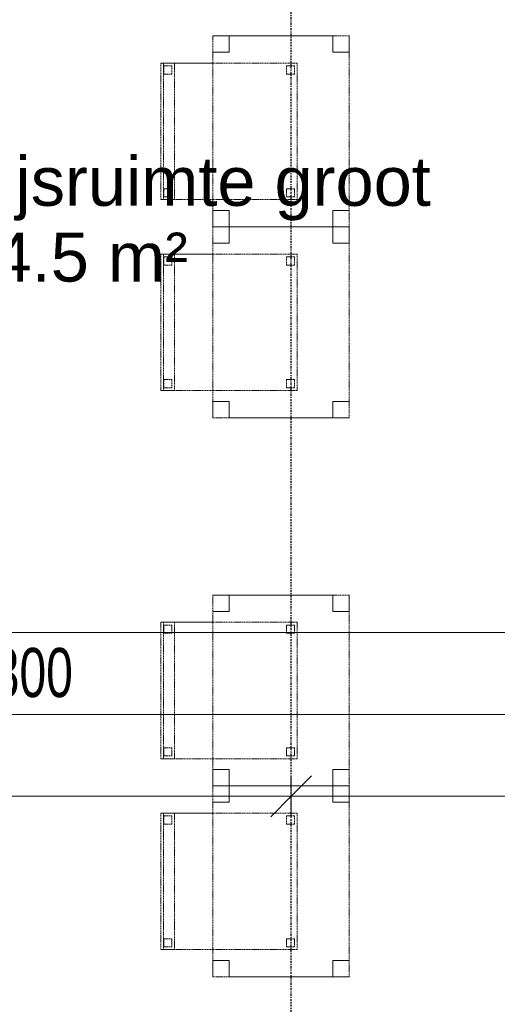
# Model space of a CAD drawing. Header units: millimetres. Extents: x -80560 to 110805, y -11020 to 52719.
# Tile 150 of 182: x 71699 to 73451, y 41712 to 45322. Entities that reach past the tile are written whole.
import ezdxf

# ---------------------------------------------------------------- set-up
doc = ezdxf.new("R2010")
doc.units = ezdxf.units.MM
doc.linetypes.add('CENTER2', pattern=[20, 8, -4, 4, -4])
doc.linetypes.add('DASHED2', pattern=[6, 4, -2])
for name, color, linetype, lineweight in [('A-ANNO-DIMS', 211, 'Continuous', 9), ('A-ANNO-DIMS-100', 211, 'Continuous', 9), ('A-AREA-IDEN', 2, 'Continuous', 9), ('I-FURN', 30, 'Continuous', 18), ('S-GRID', 1, 'Continuous', 9)]:
    doc.layers.add(name, color=color, linetype=linetype, lineweight=lineweight)
doc.styles.add('Arial', font='arial.ttf', dxfattribs={"height": 180})
doc.styles.add('Arial_6', font='arial.ttf', dxfattribs={"width": 0.7, "height": 180})
doc.dimstyles.new('n3o_1_8', dxfattribs={"dimscale": 304.8, "dimtxt": 183.646692, "dimasz": 0.492126, "dimexe": 0.246063, "dimexo": 0.0625, "dimgap": 0.032808, "dimtad": 1, "dimdec": 0, "dimdsep": 46, "dimtxsty": 'Arial_6', "dimblk1": 'OBLIQUE', "dimblk2": 'OBLIQUE', "dimsah": 1, "dimcen": 0.09, "dimdle": 0.246063, "dimazin": 0, "dimtfac": 1, "dimtdec": 4, "dimtix": 1, "dimtmove": 0, "dimatfit": 3, "dimfxl": 0.246063, "dimfxlon": 1, "dimtvp": 1, "dimtolj": 1, "dimtzin": 0, "dimarcsym": 2})
doc.dimstyles.new('n3o_1_8_3', dxfattribs={"dimscale": 304.8, "dimtxt": 183.646692, "dimasz": 0.492126, "dimexe": 0.246063, "dimexo": 0.0625, "dimgap": 0.032808, "dimtad": 1, "dimdec": 0, "dimdsep": 46, "dimtxsty": 'Arial_6', "dimblk1": 'OBLIQUE', "dimblk2": 'OBLIQUE', "dimsah": 1, "dimcen": 0.09, "dimdle": 0.246063, "dimazin": 0, "dimtfac": 1, "dimtdec": 4, "dimtix": 1, "dimtmove": 0, "dimatfit": 3, "dimfxl": 0.246063, "dimfxlon": 1, "dimtvp": 1, "dimtolj": 1, "dimtzin": 0, "dimarcsym": 2})

# ---------------------------------------------------------------- blocks, each defined once
blk = doc.blocks.new('82_tafel1 - tafel 500x700 2-30673039-DO_02 tweede verdieping')
at = {"layer": 'I-FURN', "linetype": 'DASHED2'}
for p, q in [((350, 250), (-350, 250)), ((-350, 250), (-350, -250)), ((350, 250), (-350, 250)), ((-350, 250), (-350, -250)), ((-350, 250), (-350, 190)), ((-290, 250), (-350, 250)), ((-290, 190), (-290, 250)), ((-290, 250), (290, 250)), ((-290, 250), (-290, 190)), ((290, 250), (290, 190)), ((290, 190), (290, 250)), ((350, 250), (290, 250)), ((350, -250), (350, 250)), ((350, -250), (350, 250)), ((350, 190), (350, 250)), ((-350, -190), (-350, 190)), ((-350, 190), (-290, 190)), ((-290, 190), (-350, 190)), ((290, 190), (350, 190)), ((350, 190), (290, 190)), ((350, 190), (350, -190)), ((-290, -190), (-350, -190)), ((-350, -190), (-290, -190)), ((-350, -190), (-350, -250)), ((-290, -250), (-290, -190)), ((-290, -190), (-290, -250)), ((350, -190), (290, -190)), ((290, -190), (290, -250)), ((290, -250), (290, -190)), ((290, -190), (350, -190)), ((350, -250), (350, -190)), ((-350, -250), (350, -250)), ((-350, -250), (350, -250)), ((-350, -250), (-290, -250)), ((290, -250), (-290, -250)), ((290, -250), (350, -250))]:
    blk.add_line(p, q, dxfattribs=at)
blk = doc.blocks.new('82_zitmeubel - stoel 500x500-V323-DO_02 tweede verdieping')
at = {"layer": 'I-FURN', "linetype": 'DASHED2'}
for p, q in [((-192.1, -73), (-192.1, 237)), ((-192.1, 237), (-192.1, -73)), ((-192.1, 237), (307.9, 237)), ((-192.1, 237), (307.9, 237)), ((-182.1, 226), (-182.1, 198)), ((-182.1, 198), (-182.1, 226)), ((-153.1, 227), (-181.1, 227)), ((-181.1, 227), (-153.1, 227)), ((-152.1, 198), (-152.1, 226)), ((-152.1, 226), (-152.1, 198)), ((267.9, 226), (267.9, 198)), ((267.9, 198), (267.9, 226)), ((296.9, 227), (268.9, 227)), ((268.9, 227), (296.9, 227)), ((297.9, 198), (297.9, 226)), ((297.9, 226), (297.9, 198)), ((307.9, 237), (307.9, -73)), ((307.9, -73), (307.9, 237)), ((-181.1, 197), (-153.1, 197)), ((-153.1, 197), (-181.1, 197)), ((268.9, 197), (296.9, 197)), ((296.9, 197), (268.9, 197)), ((-192.1, -213), (-192.1, -73)), ((-192.1, -73), (-192.1, -263)), ((307.9, -73), (307.9, -213)), ((307.9, -263), (307.9, -73)), ((-192.1, -254.1), (-192.1, -213)), ((307.9, -213), (-192.1, -213)), ((307.9, -213), (307.9, -254.1)), ((-182.1, -224), (-182.1, -252)), ((-182.1, -252), (-182.1, -224)), ((-153.1, -223), (-181.1, -223)), ((-181.1, -223), (-153.1, -223)), ((-152.1, -252), (-152.1, -224)), ((-152.1, -224), (-152.1, -252)), ((267.9, -224), (267.9, -252)), ((267.9, -252), (267.9, -224)), ((296.9, -223), (268.9, -223)), ((268.9, -223), (296.9, -223)), ((297.9, -252), (297.9, -224)), ((297.9, -224), (297.9, -252)), ((-192.1, -263), (-192.1, -254.1)), ((307.9, -254.1), (-192.1, -254.1)), ((-192.1, -263), (307.9, -263)), ((-192.1, -263), (307.9, -263)), ((-181.1, -253), (-153.1, -253)), ((-153.1, -253), (-181.1, -253)), ((268.9, -253), (296.9, -253)), ((296.9, -253), (268.9, -253)), ((307.9, -254.1), (307.9, -263))]:
    blk.add_line(p, q, dxfattribs=at)
for centre, start, end in [((-181.1, 226), 90, 180), ((-181.1, 226), 150, 180), ((-181.1, 226), 120, 150), ((-181.1, 226), 90, 120), ((-153.1, 226), 360, 90), ((-153.1, 226), 45, 90), ((-153.1, 226), 360, 45), ((268.9, 226), 90, 180), ((268.9, 226), 135, 180), ((268.9, 226), 90, 135), ((296.9, 226), 360, 90), ((296.9, 226), 75, 90), ((296.9, 226), 60, 75), ((296.9, 226), 45, 60), ((296.9, 226), 360, 45), ((-181.1, 198), 180, 270), ((-181.1, 198), 180, 195), ((-181.1, 198), 195, 210), ((-181.1, 198), 210, 270), ((-153.1, 198), 270, 0), ((-153.1, 198), 270, 315), ((-153.1, 198), 315, 0), ((268.9, 198), 180, 210), ((268.9, 198), 180, 210), ((268.9, 198), 210, 270), ((268.9, 198), 210, 255), ((268.9, 198), 255, 270), ((296.9, 198), 270, 360), ((296.9, 198), 270, 285), ((296.9, 198), 285, 315), ((296.9, 198), 315, 330), ((296.9, 198), 330, 345), ((296.9, 198), 345, 360), ((-181.1, -224), 90, 180), ((-181.1, -224), 135, 180), ((-181.1, -252), 180, 270), ((-181.1, -252), 180, 210), ((-181.1, -252), 210, 270), ((-181.1, -224), 90, 135), ((-153.1, -224), 0, 90), ((-153.1, -224), 75, 90), ((-153.1, -252), 270, 0), ((-153.1, -252), 270, 0), ((-153.1, -224), 45, 75), ((-153.1, -224), 0, 45), ((268.9, -224), 90, 180), ((268.9, -224), 90, 180), ((268.9, -252), 180, 270), ((268.9, -252), 180, 270), ((296.9, -224), 0, 90), ((296.9, -224), 0, 90), ((296.9, -252), 270, 0), ((296.9, -252), 270, 0)]:
    blk.add_arc(centre, 1, start, end, dxfattribs=at)
blk = doc.blocks.new('82_zitmeubel - stoel 500x500-V324-DO_02 tweede verdieping')
at = {"layer": 'I-FURN', "linetype": 'DASHED2'}
for p, q in [((-192.1, -73), (-192.1, 237)), ((-192.1, 237), (-192.1, -73)), ((-192.1, 237), (307.9, 237)), ((-192.1, 237), (307.9, 237)), ((-182.1, 226), (-182.1, 198)), ((-182.1, 198), (-182.1, 226)), ((-153.1, 227), (-181.1, 227)), ((-181.1, 227), (-153.1, 227)), ((-152.1, 198), (-152.1, 226)), ((-152.1, 226), (-152.1, 198)), ((267.9, 226), (267.9, 198)), ((267.9, 198), (267.9, 226)), ((296.9, 227), (268.9, 227)), ((268.9, 227), (296.9, 227)), ((297.9, 198), (297.9, 226)), ((297.9, 226), (297.9, 198)), ((307.9, 237), (307.9, -73)), ((307.9, -73), (307.9, 237)), ((-181.1, 197), (-153.1, 197)), ((-153.1, 197), (-181.1, 197)), ((268.9, 197), (296.9, 197)), ((296.9, 197), (268.9, 197)), ((-192.1, -213), (-192.1, -73)), ((-192.1, -73), (-192.1, -263)), ((307.9, -73), (307.9, -213)), ((307.9, -263), (307.9, -73)), ((-192.1, -254.1), (-192.1, -213)), ((307.9, -213), (-192.1, -213)), ((307.9, -213), (307.9, -254.1)), ((-182.1, -224), (-182.1, -252)), ((-182.1, -252), (-182.1, -224)), ((-153.1, -223), (-181.1, -223)), ((-181.1, -223), (-153.1, -223)), ((-152.1, -252), (-152.1, -224)), ((-152.1, -224), (-152.1, -252)), ((267.9, -224), (267.9, -252)), ((267.9, -252), (267.9, -224)), ((296.9, -223), (268.9, -223)), ((268.9, -223), (296.9, -223)), ((297.9, -252), (297.9, -224)), ((297.9, -224), (297.9, -252)), ((-192.1, -263), (-192.1, -254.1)), ((307.9, -254.1), (-192.1, -254.1)), ((-192.1, -263), (307.9, -263)), ((-192.1, -263), (307.9, -263)), ((-181.1, -253), (-153.1, -253)), ((-153.1, -253), (-181.1, -253)), ((268.9, -253), (296.9, -253)), ((296.9, -253), (268.9, -253)), ((307.9, -254.1), (307.9, -263))]:
    blk.add_line(p, q, dxfattribs=at)
for centre, start, end in [((-181.1, 226), 90, 180), ((-181.1, 226), 120, 180), ((-181.1, 226), 90, 120), ((-153.1, 226), 360, 90), ((-153.1, 226), 75, 90), ((-153.1, 226), 15, 75), ((-153.1, 226), 360, 15), ((268.9, 226), 90, 180), ((268.9, 226), 105, 180), ((268.9, 226), 90, 105), ((296.9, 226), 360, 90), ((296.9, 226), 360, 90), ((-181.1, 198), 180, 270), ((-181.1, 198), 180, 225), ((-181.1, 198), 225, 270), ((-153.1, 198), 270, 0), ((-153.1, 198), 270, 330), ((-153.1, 198), 330, 0), ((268.9, 198), 180, 210), ((268.9, 198), 180, 225), ((268.9, 198), 210, 270), ((268.9, 198), 225, 270), ((296.9, 198), 270, 360), ((296.9, 198), 270, 300), ((296.9, 198), 300, 315), ((296.9, 198), 315, 330), ((296.9, 198), 330, 360), ((-181.1, -224), 90, 180), ((-181.1, -224), 135, 180), ((-181.1, -252), 180, 270), ((-181.1, -252), 180, 225), ((-181.1, -224), 90, 135), ((-181.1, -252), 225, 270), ((-153.1, -224), 0, 90), ((-153.1, -224), 75, 90), ((-153.1, -252), 270, 0), ((-153.1, -252), 270, 0), ((-153.1, -224), 45, 75), ((-153.1, -224), 0, 45), ((268.9, -224), 90, 180), ((268.9, -224), 90, 180), ((268.9, -252), 180, 270), ((268.9, -252), 180, 270), ((296.9, -224), 0, 90), ((296.9, -224), 0, 90), ((296.9, -252), 270, 0), ((296.9, -252), 270, 0)]:
    blk.add_arc(centre, 1, start, end, dxfattribs=at)
blk = doc.blocks.new('82_zitmeubel - stoel 500x500-V329-DO_02 tweede verdieping')
at = {"layer": 'I-FURN', "linetype": 'DASHED2'}
for p, q in [((-192.1, -73), (-192.1, 237)), ((-192.1, 237), (-192.1, -73)), ((-192.1, 237), (307.9, 237)), ((-192.1, 237), (307.9, 237)), ((-182.1, 226), (-182.1, 198)), ((-182.1, 198), (-182.1, 226)), ((-153.1, 227), (-181.1, 227)), ((-181.1, 227), (-153.1, 227)), ((-152.1, 198), (-152.1, 226)), ((-152.1, 226), (-152.1, 198)), ((267.9, 226), (267.9, 198)), ((267.9, 198), (267.9, 226)), ((296.9, 227), (268.9, 227)), ((268.9, 227), (296.9, 227)), ((297.9, 198), (297.9, 226)), ((297.9, 226), (297.9, 198)), ((307.9, 237), (307.9, -73)), ((307.9, -73), (307.9, 237)), ((-181.1, 197), (-153.1, 197)), ((-153.1, 197), (-181.1, 197)), ((268.9, 197), (296.9, 197)), ((296.9, 197), (268.9, 197)), ((-192.1, -213), (-192.1, -73)), ((-192.1, -73), (-192.1, -263)), ((307.9, -73), (307.9, -213)), ((307.9, -263), (307.9, -73)), ((-192.1, -254.1), (-192.1, -213)), ((307.9, -213), (-192.1, -213)), ((307.9, -213), (307.9, -254.1)), ((-182.1, -224), (-182.1, -252)), ((-182.1, -252), (-182.1, -224)), ((-153.1, -223), (-181.1, -223)), ((-181.1, -223), (-153.1, -223)), ((-152.1, -252), (-152.1, -224)), ((-152.1, -224), (-152.1, -252)), ((267.9, -224), (267.9, -252)), ((267.9, -252), (267.9, -224)), ((296.9, -223), (268.9, -223)), ((268.9, -223), (296.9, -223)), ((297.9, -252), (297.9, -224)), ((297.9, -224), (297.9, -252)), ((-192.1, -263), (-192.1, -254.1)), ((307.9, -254.1), (-192.1, -254.1)), ((-192.1, -263), (307.9, -263)), ((-192.1, -263), (307.9, -263)), ((-181.1, -253), (-153.1, -253)), ((-153.1, -253), (-181.1, -253)), ((268.9, -253), (296.9, -253)), ((296.9, -253), (268.9, -253)), ((307.9, -254.1), (307.9, -263))]:
    blk.add_line(p, q, dxfattribs=at)
for centre, start, end in [((-181.1, 226), 90, 180), ((-181.1, 226), 90, 180), ((-153.1, 226), 360, 90), ((-153.1, 226), 360, 90), ((268.9, 226), 90, 180), ((268.9, 226), 105, 180), ((268.9, 226), 90, 105), ((296.9, 226), 360, 90), ((296.9, 226), 75, 90), ((296.9, 226), 360, 75), ((-181.1, 198), 180, 270), ((-181.1, 198), 180, 270), ((-153.1, 198), 270, 0), ((-153.1, 198), 270, 0), ((268.9, 198), 180, 210), ((268.9, 198), 180, 270), ((268.9, 198), 210, 270), ((296.9, 198), 270, 360), ((296.9, 198), 270, 315), ((296.9, 198), 315, 330), ((296.9, 198), 330, 360), ((-181.1, -224), 90, 180), ((-181.1, -224), 135, 180), ((-181.1, -252), 180, 270), ((-181.1, -252), 180, 210), ((-181.1, -252), 210, 270), ((-181.1, -224), 90, 135), ((-153.1, -224), 0, 90), ((-153.1, -224), 75, 90), ((-153.1, -252), 270, 0), ((-153.1, -252), 270, 0), ((-153.1, -224), 45, 75), ((-153.1, -224), 0, 45), ((268.9, -224), 90, 180), ((268.9, -224), 90, 180), ((268.9, -252), 180, 270), ((268.9, -252), 180, 270), ((296.9, -224), 0, 90), ((296.9, -224), 0, 90), ((296.9, -252), 270, 0), ((296.9, -252), 270, 0)]:
    blk.add_arc(centre, 1, start, end, dxfattribs=at)
blk = doc.blocks.new('82_zitmeubel - stoel 500x500-V330-DO_02 tweede verdieping')
at = {"layer": 'I-FURN', "linetype": 'DASHED2'}
for p, q in [((-192.1, -73), (-192.1, 237)), ((-192.1, 237), (-192.1, -73)), ((-192.1, 237), (307.9, 237)), ((-192.1, 237), (307.9, 237)), ((-182.1, 226), (-182.1, 198)), ((-182.1, 198), (-182.1, 226)), ((-153.1, 227), (-181.1, 227)), ((-181.1, 227), (-153.1, 227)), ((-152.1, 198), (-152.1, 226)), ((-152.1, 226), (-152.1, 198)), ((267.9, 226), (267.9, 198)), ((267.9, 198), (267.9, 226)), ((296.9, 227), (268.9, 227)), ((268.9, 227), (296.9, 227)), ((297.9, 198), (297.9, 226)), ((297.9, 226), (297.9, 198)), ((307.9, 237), (307.9, -73)), ((307.9, -73), (307.9, 237)), ((-181.1, 197), (-153.1, 197)), ((-153.1, 197), (-181.1, 197)), ((268.9, 197), (296.9, 197)), ((296.9, 197), (268.9, 197)), ((-192.1, -213), (-192.1, -73)), ((-192.1, -73), (-192.1, -263)), ((307.9, -73), (307.9, -213)), ((307.9, -263), (307.9, -73)), ((-192.1, -254.1), (-192.1, -213)), ((307.9, -213), (-192.1, -213)), ((307.9, -213), (307.9, -254.1)), ((-182.1, -224), (-182.1, -252)), ((-182.1, -252), (-182.1, -224)), ((-153.1, -223), (-181.1, -223)), ((-181.1, -223), (-153.1, -223)), ((-152.1, -252), (-152.1, -224)), ((-152.1, -224), (-152.1, -252)), ((267.9, -224), (267.9, -252)), ((267.9, -252), (267.9, -224)), ((296.9, -223), (268.9, -223)), ((268.9, -223), (296.9, -223)), ((297.9, -252), (297.9, -224)), ((297.9, -224), (297.9, -252)), ((-192.1, -263), (-192.1, -254.1)), ((307.9, -254.1), (-192.1, -254.1)), ((-192.1, -263), (307.9, -263)), ((-192.1, -263), (307.9, -263)), ((-181.1, -253), (-153.1, -253)), ((-153.1, -253), (-181.1, -253)), ((268.9, -253), (296.9, -253)), ((296.9, -253), (268.9, -253)), ((307.9, -254.1), (307.9, -263))]:
    blk.add_line(p, q, dxfattribs=at)
for centre, start, end in [((-181.1, 226), 90, 180), ((-181.1, 226), 90, 180), ((-153.1, 226), 360, 90), ((-153.1, 226), 360, 90), ((268.9, 226), 90, 180), ((268.9, 226), 90, 180), ((296.9, 226), 360, 90), ((296.9, 226), 360, 90), ((-181.1, 198), 180, 270), ((-181.1, 198), 180, 270), ((-153.1, 198), 270, 0), ((-153.1, 198), 270, 0), ((268.9, 198), 180, 210), ((268.9, 198), 180, 270), ((268.9, 198), 210, 270), ((296.9, 198), 270, 360), ((296.9, 198), 270, 315), ((296.9, 198), 315, 360), ((-181.1, -224), 90, 180), ((-181.1, -224), 135, 180), ((-181.1, -252), 180, 270), ((-181.1, -252), 180, 210), ((-181.1, -252), 210, 270), ((-181.1, -224), 90, 135), ((-153.1, -224), 0, 90), ((-153.1, -224), 75, 90), ((-153.1, -252), 270, 0), ((-153.1, -252), 270, 0), ((-153.1, -224), 45, 75), ((-153.1, -224), 0, 45), ((268.9, -224), 90, 180), ((268.9, -224), 90, 180), ((268.9, -252), 180, 270), ((268.9, -252), 180, 270), ((296.9, -224), 0, 90), ((296.9, -224), 0, 90), ((296.9, -252), 270, 0), ((296.9, -252), 270, 0)]:
    blk.add_arc(centre, 1, start, end, dxfattribs=at)
blk = doc.blocks.new('DIMBLOCK190-DO_02 tweede verdieping')
at = {"layer": 'A-ANNO-DIMS-100'}
for p, q in [((67344.8, 43074.8), (67419.8, 43149.8)), ((67344.8, 43149.8), (67344.8, 42999.8)), ((67344.8, 43074.8), (67344.8, 43149.8)), ((75344.8, 43074.8), (75419.8, 43149.8)), ((75344.8, 43149.8), (75344.8, 42999.8)), ((75344.8, 43074.8), (75344.8, 43149.8)), ((67344.8, 43074.8), (67269.8, 42999.8)), ((67344.8, 43074.8), (75344.8, 43074.8)), ((75344.8, 43074.8), (75269.8, 42999.8))]:
    blk.add_line(p, q, dxfattribs=at)
at = {"layer": 'A-ANNO-DIMS-100', "color": 0, "insert": (71152.7, 43318.5), "char_height": 180, "width": 461.094, "attachment_point": 1, "line_spacing_factor": 0.941778, "style": 'Arial_6'}
blk.add_mtext('8000', dxfattribs=at)
blk = doc.blocks.new('_Oblique')
at = {"color": 0, "linetype": 'ByBlock', "lineweight": -2}
blk.add_line((-0.5, -0.5), (0.5, 0.5), dxfattribs=at)
blk = doc.blocks.new('DIMBLOCK436-DO_02 tweede verdieping')
at = {"layer": 'A-ANNO-DIMS-100'}
for p, q in [((68044.8, 42774.8), (68119.8, 42849.8)), ((68044.8, 42699.8), (68044.8, 42849.8)), ((75344.8, 42774.8), (75419.8, 42849.8)), ((75344.8, 42849.8), (75344.8, 42699.8)), ((75344.8, 42774.8), (75344.8, 42849.8)), ((68044.8, 42774.8), (67969.8, 42699.8)), ((68044.8, 42774.8), (75419.8, 42774.8)), ((68044.8, 42774.8), (68044.8, 42699.8)), ((75344.8, 42774.8), (75269.8, 42699.8))]:
    blk.add_line(p, q, dxfattribs=at)
at = {"layer": 'A-ANNO-DIMS-100', "color": 0, "insert": (71502.7, 43018.5), "char_height": 180, "width": 461.094, "attachment_point": 1, "line_spacing_factor": 0.941778, "style": 'Arial_6'}
blk.add_mtext('7300', dxfattribs=at)
blk = doc.blocks.new('DIMBLOCK439-DO_02 tweede verdieping')
at = {"layer": 'A-ANNO-DIMS-100'}
for p, q in [((70114.8, 42474.8), (70189.8, 42549.8)), ((70114.8, 42399.8), (70114.8, 42549.8)), ((72694.8, 42474.8), (72769.8, 42549.8)), ((72694.8, 42399.8), (72694.8, 42549.8)), ((70114.8, 42474.8), (70039.8, 42399.8)), ((70114.8, 42474.8), (72694.8, 42474.8)), ((70114.8, 42474.8), (70114.8, 42399.8)), ((72694.8, 42474.8), (72619.8, 42399.8)), ((72694.8, 42474.8), (72694.8, 42399.8))]:
    blk.add_line(p, q, dxfattribs=at)
at = {"layer": 'A-ANNO-DIMS-100', "color": 0, "insert": (71212.7, 42718.5), "char_height": 180, "width": 461.094, "attachment_point": 1, "line_spacing_factor": 0.941778, "style": 'Arial_6'}
blk.add_mtext('2580', dxfattribs=at)
blk = doc.blocks.new('DIMBLOCK440-DO_02 tweede verdieping')
at = {"layer": 'A-ANNO-DIMS-100'}
for p, q in [((72694.8, 42474.8), (72769.8, 42549.8)), ((72694.8, 42399.8), (72694.8, 42549.8)), ((74744.8, 42474.8), (74819.8, 42549.8)), ((74744.8, 42399.8), (74744.8, 42549.8)), ((72694.8, 42474.8), (72619.8, 42399.8)), ((72694.8, 42474.8), (74744.8, 42474.8)), ((72694.8, 42474.8), (72694.8, 42399.8)), ((74744.8, 42474.8), (74669.8, 42399.8)), ((74744.8, 42474.8), (74744.8, 42399.8))]:
    blk.add_line(p, q, dxfattribs=at)
at = {"layer": 'A-ANNO-DIMS-100', "color": 0, "insert": (73527.7, 42718.5), "char_height": 180, "width": 461.094, "attachment_point": 1, "line_spacing_factor": 0.941778, "style": 'Arial_6'}
blk.add_mtext('2050', dxfattribs=at)

msp = doc.modelspace()

# ---------------------------------------------------------------- linework, layer by layer
at = {"layer": 'S-GRID', "linetype": 'CENTER2', "lineweight": 25}
msp.add_line((72694.8, 4383.3), (72694.8, 52119.1), dxfattribs=at)

# ---------------------------------------------------------------- block references
at = {"layer": 'I-FURN', "linetype": 'DASHED2', "rotation": 269.9999999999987}
for name, p in [('82_tafel1 - tafel 500x700 2-30673039-DO_02 tweede verdieping', (72657.3, 44912.5)), ('82_zitmeubel - stoel 500x500-V329-DO_02 tweede verdieping', (72480.3, 44970.4)), ('82_tafel1 - tafel 500x700 2-30673039-DO_02 tweede verdieping', (72657.3, 44212.5)), ('82_zitmeubel - stoel 500x500-V330-DO_02 tweede verdieping', (72480.3, 44270.4)), ('82_tafel1 - tafel 500x700 2-30673039-DO_02 tweede verdieping', (72657.3, 42862.5)), ('82_zitmeubel - stoel 500x500-V323-DO_02 tweede verdieping', (72480.3, 42920.4)), ('82_tafel1 - tafel 500x700 2-30673039-DO_02 tweede verdieping', (72657.3, 42162.5)), ('82_zitmeubel - stoel 500x500-V324-DO_02 tweede verdieping', (72480.3, 42220.4))]:
    msp.add_blockref(name, p, dxfattribs=at)

# ---------------------------------------------------------------- texts
at = {"layer": 'A-AREA-IDEN', "char_height": 180, "attachment_point": 1, "style": 'Arial'}
for s, insert, width in [('Algemene onderwijsruimte groot', (69601.5, 44819.6), 4224.893), ('02.02.07/64.5 m²', (70415.1, 44541.8), 2260.759)]:
    msp.add_mtext(s, dxfattribs=dict(at, insert=insert, width=width))

# ---------------------------------------------------------------- dimensions: what is measured, and where the dimension line sits
at = {"layer": 'A-ANNO-DIMS'}
for base, p1, p2, dimstyle, override, picture, middle in [((75344.8, 43074.8), (67344.8, 43149.8), (75344.8, 43149.8), 'n3o_1_8', {"dimpost": '<>', "dimfxl": 8000}, 'DIMBLOCK190-DO_02 tweede verdieping', (71344.8, 43176.7)), ((75344.8, 42774.8), (68044.8, 42699.8), (75344.8, 42849.8), 'n3o_1_8_3', {"dimpost": '<>', "dimfxl": 7301.540933}, 'DIMBLOCK436-DO_02 tweede verdieping', (71694.8, 42876.8)), ((72694.8, 42474.8), (70114.8, 42399.8), (72694.8, 42399.8), 'n3o_1_8_3', {"dimpost": '<>', "dimfxl": 2580}, 'DIMBLOCK439-DO_02 tweede verdieping', (71404.8, 42576.7)), ((74744.8, 42474.8), (72694.8, 42399.8), (74744.8, 42399.8), 'n3o_1_8_3', {"dimpost": '<>', "dimfxl": 2050}, 'DIMBLOCK440-DO_02 tweede verdieping', (73719.8, 42576.7))]:
    dim = msp.add_linear_dim(base=base, p1=p1, p2=p2, dimstyle=dimstyle, override=override, dxfattribs=at)
    dim.commit()
    dim.dimension.update_dxf_attribs({"geometry": picture, "text_midpoint": middle})

doc.saveas('drawing.dxf')
